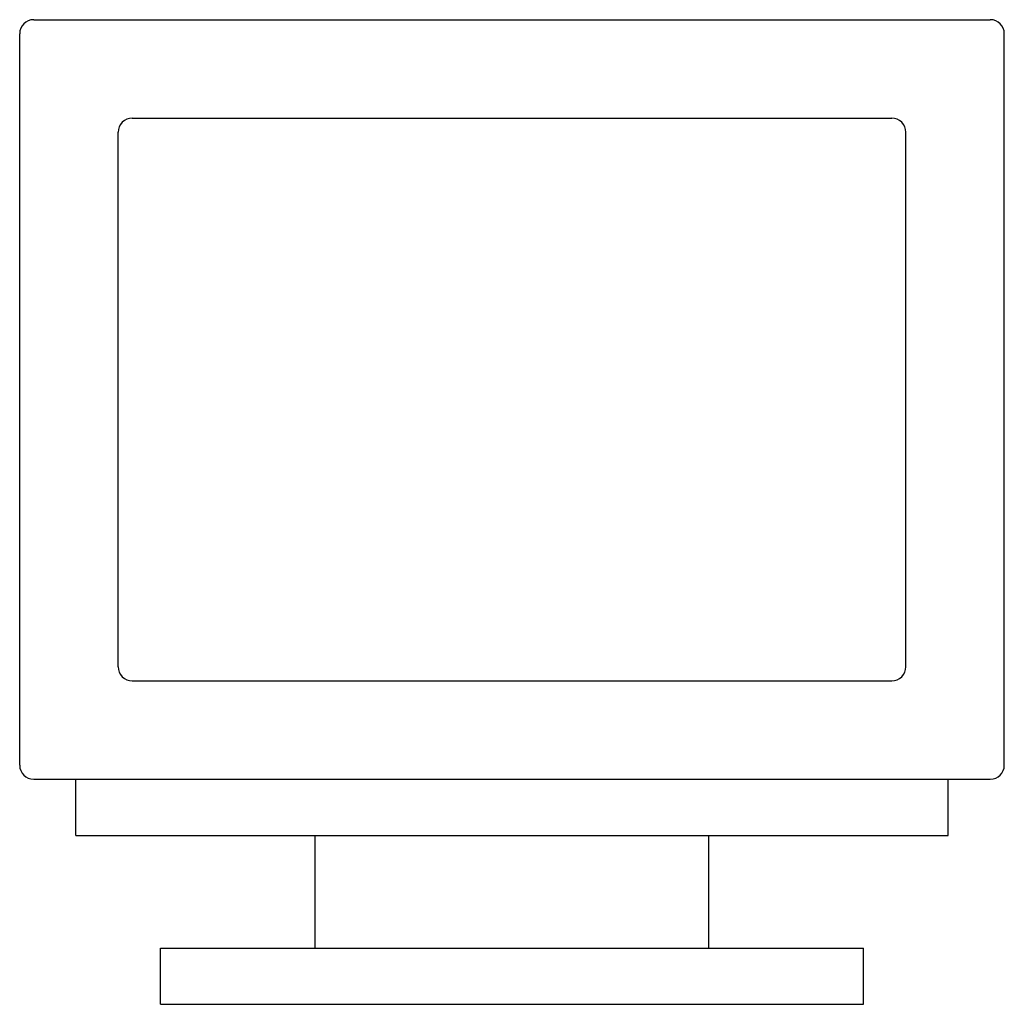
# Model space of a CAD drawing. Extents: x -0.175 to 0.175, y 0 to 0.35.
import ezdxf

# ---------------------------------------------------------------- set-up
doc = ezdxf.new("R2010")
doc.units = 0
doc.header["$MEASUREMENT"] = 0
doc.layers.add('VAR1', color=251, linetype='CONTINUOUS')

msp = doc.modelspace()

# ---------------------------------------------------------------- linework, layer by layer
at = {"layer": 'VAR1'}
for p, q in [((-0.17, 0.35), (0.17, 0.35)), ((-0.175, 0.085), (-0.175, 0.345)), ((0.175, 0.085), (0.175, 0.345)), ((-0.135, 0.315), (0.135, 0.315)), ((-0.14, 0.12), (-0.14, 0.31)), ((0.14, 0.12), (0.14, 0.31)), ((-0.135, 0.115), (0.135, 0.115)), ((-0.17, 0.08), (0.17, 0.08)), ((-0.155, 0.06), (-0.155, 0.08)), ((0.155, 0.06), (0.155, 0.08)), ((-0.155, 0.06), (0.155, 0.06)), ((-0.07, 0.02), (-0.07, 0.06)), ((0.07, 0.02), (0.07, 0.06)), ((-0.125, 0), (-0.125, 0.02)), ((-0.125, 0.02), (0.125, 0.02)), ((0.125, 0), (0.125, 0.02)), ((-0.125, 0), (0.125, 0))]:
    msp.add_line(p, q, dxfattribs=at)
for centre, start, end in [((-0.17, 0.345), 90, 180), ((0.17, 0.345), 360, 90), ((-0.135, 0.31), 90, 180), ((0.135, 0.31), 360, 90), ((-0.135, 0.12), 180, 270), ((0.135, 0.12), 270, 360), ((-0.17, 0.085), 180, 270), ((0.17, 0.085), 270, 0)]:
    msp.add_arc(centre, 0.005, start, end, dxfattribs=at)

doc.saveas('drawing.dxf')
